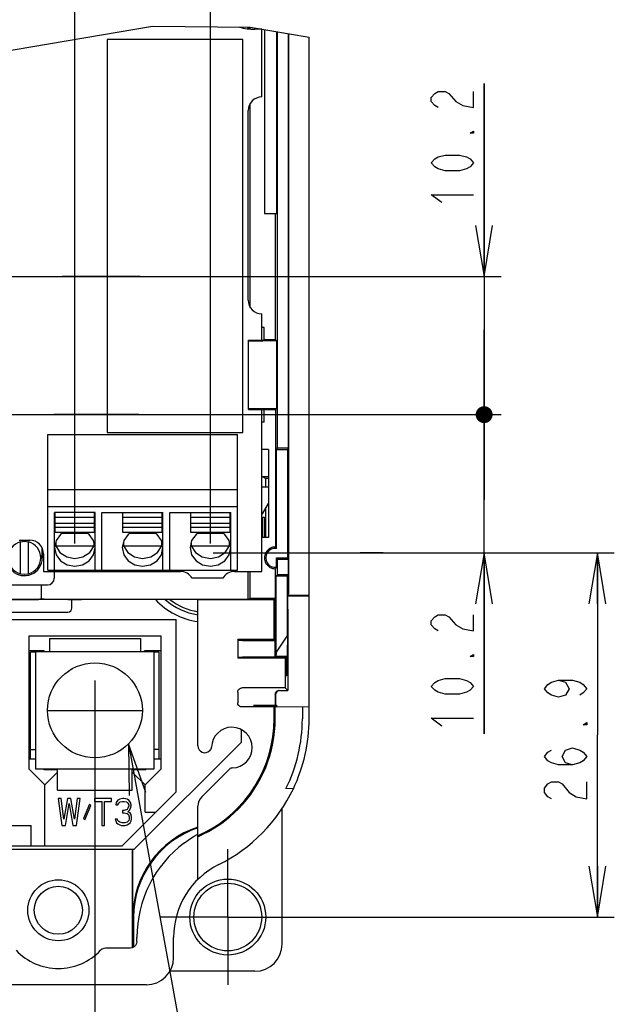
# Model space of a CAD drawing. Extents: x 36 to 410, y 13 to 287.
# Tile 12 of 16: x 262 to 297, y 59 to 117. Entities that reach past the tile are written whole.
import ezdxf

# ---------------------------------------------------------------- set-up
doc = ezdxf.new("R2010")
doc.units = 0
doc.header["$LTSCALE"] = 23.1
doc.linetypes.add('CENTER', pattern=[0.6, 0.375, -0.075, 0.075, -0.075])
doc.layers.get('0').update_dxf_attribs({"linetype": 'CONTINUOUS'})
for name, color, linetype in [('ALL_CURVE', 7, 'CONTINUOUS'), ('ALL_DIM', 7, 'CONTINUOUS'), ('ALL_NOTE', 7, 'CONTINUOUS'), ('DEFAULT_1', 7, 'CENTER')]:
    doc.layers.add(name, color=color, linetype=linetype)
doc.dimstyles.get("Standard").update_dxf_attribs({"dimtxt": 2.5, "dimasz": 2.5, "dimexe": 1.25, "dimexo": 0.625, "dimtad": 1, "dimcen": 2.5, "dimazin": 3, "dimtfac": 1, "dimtmove": 0, "dimatfit": 3})

# ---------------------------------------------------------------- blocks, each defined once
blk = doc.blocks.new('_OPEN')
at = {"color": 0, "linetype": 'BYBLOCK'}
for p, q in [((0, 0), (-1, 0.167)), ((-1, -0.167), (0, 0)), ((-1, 0), (0, 0))]:
    blk.add_line(p, q, dxfattribs=at)
blk = doc.blocks.new('*D13')
at = {"layer": 'ALL_DIM', "color": 2, "linetype": 'CONTINUOUS'}
for p, q in [((266.03, 75.955), (266.03, 42.954)), ((204.99, 47.991), (204.99, 42.954)), ((204.99, 43.954), (235.51, 43.954)), ((266.03, 43.954), (235.51, 43.954))]:
    blk.add_line(p, q, dxfattribs=at)
at = {"layer": 'ALL_DIM', "color": 2, "linetype": 'CONTINUOUS', "xscale": 3, "yscale": 3, "zscale": 3, "rotation": 180}
blk.add_blockref('_OPEN', (204.99, 43.954), dxfattribs=at)
at = {"layer": 'ALL_DIM', "color": 2, "linetype": 'CONTINUOUS', "xscale": 3, "yscale": 3, "zscale": 3}
blk.add_blockref('_OPEN', (266.03, 43.954), dxfattribs=at)
blk = doc.blocks.new('*D23')
at = {"layer": 'ALL_DIM', "color": 2, "linetype": 'CONTINUOUS'}
for p, q in [((250.87, 102.38), (250.87, 129.848)), ((258.95, 86.06), (258.95, 129.848)), ((250.87, 128.848), (245.87, 128.848)), ((245.87, 128.848), (254.91, 128.848)), ((269.925, 128.848), (254.91, 128.848)), ((258.95, 128.848), (269.925, 128.848))]:
    blk.add_line(p, q, dxfattribs=at)
at = {"layer": 'ALL_DIM', "color": 2, "linetype": 'CONTINUOUS', "xscale": 3, "yscale": 3, "zscale": 3}
blk.add_blockref('_OPEN', (250.87, 128.848), dxfattribs=at)
at = {"layer": 'ALL_DIM', "color": 2, "linetype": 'CONTINUOUS', "xscale": 3, "yscale": 3, "zscale": 3, "rotation": 180}
blk.add_blockref('_OPEN', (258.95, 128.848), dxfattribs=at)
blk = doc.blocks.new('*D24')
at = {"layer": 'ALL_DIM', "color": 2, "linetype": 'CONTINUOUS'}
for p, q in [((256.59, 126.818), (256.59, 136.335)), ((258.95, 86.06), (258.95, 136.335)), ((256.59, 135.335), (251.59, 135.335)), ((251.59, 135.335), (257.77, 135.335)), ((265.132, 135.335), (257.77, 135.335)), ((258.95, 135.335), (265.132, 135.335)), ((256.59, 94.375), (256.59, 120.742))]:
    blk.add_line(p, q, dxfattribs=at)
at = {"layer": 'ALL_DIM', "color": 2, "linetype": 'CONTINUOUS', "xscale": 3, "yscale": 3, "zscale": 3}
blk.add_blockref('_OPEN', (256.59, 135.335), dxfattribs=at)
at = {"layer": 'ALL_DIM', "color": 2, "linetype": 'CONTINUOUS', "xscale": 3, "yscale": 3, "zscale": 3, "rotation": 180}
blk.add_blockref('_OPEN', (258.95, 135.335), dxfattribs=at)
blk = doc.blocks.new('*D28')
at = {"layer": 'ALL_DIM', "color": 2, "linetype": 'CONTINUOUS'}
for p, q in [((264.846, 86.06), (264.846, 123.322)), ((272.846, 86.06), (272.846, 123.322)), ((264.846, 122.322), (268.846, 122.322)), ((272.846, 122.322), (268.846, 122.322)), ((268.846, 122.322), (286.626, 122.322))]:
    blk.add_line(p, q, dxfattribs=at)
at = {"layer": 'ALL_DIM', "color": 2, "linetype": 'CONTINUOUS', "xscale": 3, "yscale": 3, "zscale": 3, "rotation": 180}
blk.add_blockref('_OPEN', (264.846, 122.322), dxfattribs=at)
at = {"layer": 'ALL_DIM', "color": 2, "linetype": 'CONTINUOUS', "xscale": 3, "yscale": 3, "zscale": 3}
blk.add_blockref('_OPEN', (272.846, 122.322), dxfattribs=at)
blk = doc.blocks.new('*D29')
at = {"layer": 'ALL_DIM', "color": 2, "linetype": 'CONTINUOUS'}
for p, q in [((258.95, 86.06), (258.95, 123.322)), ((264.846, 86.06), (264.846, 123.322)), ((258.95, 122.322), (251.838, 122.322)), ((251.838, 122.322), (261.898, 122.322)), ((269.846, 122.322), (261.898, 122.322)), ((264.846, 122.322), (269.846, 122.322))]:
    blk.add_line(p, q, dxfattribs=at)
at = {"layer": 'ALL_DIM', "color": 2, "linetype": 'CONTINUOUS', "xscale": 3, "yscale": 3, "zscale": 3}
blk.add_blockref('_OPEN', (258.95, 122.322), dxfattribs=at)
at = {"layer": 'ALL_DIM', "color": 2, "linetype": 'CONTINUOUS', "xscale": 3, "yscale": 3, "zscale": 3, "rotation": 180}
blk.add_blockref('_OPEN', (264.846, 122.322), dxfattribs=at)
blk = doc.blocks.new('*D30')
at = {"layer": 'ALL_DIM', "color": 2, "linetype": 'CONTINUOUS'}
for p, q in [((273.002, 85.497), (296.68, 85.497)), ((295.68, 85.497), (295.68, 74.751)), ((295.68, 64.005), (295.68, 74.751)), ((274.12, 64.005), (296.68, 64.005))]:
    blk.add_line(p, q, dxfattribs=at)
at = {"layer": 'ALL_DIM', "color": 2, "linetype": 'CONTINUOUS', "xscale": 3, "yscale": 3, "zscale": 3}
for p, rotation in [((295.68, 85.497), 90), ((295.68, 64.005), 270)]:
    blk.add_blockref('_OPEN', p, dxfattribs=dict(at, rotation=rotation))
blk = doc.blocks.new('_DOT')
at = {"color": 0, "linetype": 'BYBLOCK'}
blk.add_line((-0.167, 0), (-1, 0), dxfattribs=at)
at = {"color": 0, "linetype": 'BYBLOCK', "const_width": 0.167}
blk.add_lwpolyline([(-0.083, 0, 1), (0.083, 0, 1)], format="xyb", close=True, dxfattribs=at)
blk = doc.blocks.new('*D32')
at = {"layer": 'ALL_DIM', "color": 2, "linetype": 'CONTINUOUS'}
for p, q in [((288.999, 93.657), (288.999, 98.657)), ((288.999, 98.657), (288.999, 89.577)), ((256.637, 93.657), (289.999, 93.657)), ((288.999, 74.81), (288.999, 89.577)), ((274.761, 85.497), (289.999, 85.497)), ((288.999, 85.497), (288.999, 74.81))]:
    blk.add_line(p, q, dxfattribs=at)
at = {"layer": 'ALL_DIM', "color": 2, "linetype": 'CONTINUOUS', "xscale": 3, "yscale": 3, "zscale": 3}
for name, p, rotation in [('_DOT', (288.999, 93.657), 270), ('_OPEN', (288.999, 85.497), 90)]:
    blk.add_blockref(name, p, dxfattribs=dict(at, rotation=rotation))
blk = doc.blocks.new('*D33')
at = {"layer": 'ALL_DIM', "color": 2, "linetype": 'CONTINUOUS'}
for p, q in [((288.999, 101.817), (288.999, 113.199)), ((288.999, 113.199), (288.999, 97.737)), ((250.843, 101.817), (289.999, 101.817)), ((288.999, 88.657), (288.999, 97.737)), ((269.32, 93.657), (289.999, 93.657)), ((288.999, 93.657), (288.999, 88.657))]:
    blk.add_line(p, q, dxfattribs=at)
at = {"layer": 'ALL_DIM', "color": 2, "linetype": 'CONTINUOUS', "xscale": 3, "yscale": 3, "zscale": 3}
for name, p, rotation in [('_OPEN', (288.999, 101.817), 270), ('_DOT', (288.999, 93.657), 90)]:
    blk.add_blockref(name, p, dxfattribs=dict(at, rotation=rotation))

msp = doc.modelspace()

# ---------------------------------------------------------------- linework, layer by layer
at = {"color": 7, "linetype": 'CONTINUOUS'}
for p, q in [((259.691, 114.941), (269.436, 116.577)), ((269.436, 116.577), (275.193, 116.521)), ((275.07, 116.445), (275.07, 116.522)), ((275.15, 116.437), (275.15, 116.522)), ((275.154, 116.436), (275.154, 116.522)), ((275.193, 116.521), (278.67, 115.927)), ((275.196, 116.432), (275.196, 116.521)), ((275.87, 116.405), (275.47, 116.405)), ((275.87, 112.405), (275.87, 116.405)), ((276.03, 116.378), (276.03, 105.525)), ((276.741, 116.257), (276.741, 105.525)), ((276.802, 91.689), (276.802, 116.246)), ((266.75, 115.802), (266.75, 92.602)), ((274.75, 115.802), (266.75, 115.802)), ((274.75, 92.602), (274.75, 115.802)), ((277.455, 91.689), (277.455, 116.135)), ((277.47, 83.8), (277.47, 116.132)), ((278.67, 75.705), (278.67, 115.927)), ((275.07, 100.405), (275.07, 111.605)), ((275.196, 99.988), (275.196, 112.022)), ((276.03, 105.525), (276.741, 105.525)), ((276.689, 98.079), (276.689, 105.525)), ((275.87, 98.054), (275.87, 99.605)), ((276.02, 98.805), (275.87, 98.805)), ((276.02, 98.079), (276.02, 98.805)), ((275.101, 98.054), (276.003, 98.054)), ((275.101, 93.956), (275.101, 98.054)), ((275.136, 98.019), (275.101, 98.054)), ((276.74, 98.005), (275.936, 98.005)), ((276.003, 98.054), (276.02, 98.079)), ((276.689, 98.079), (276.02, 98.079)), ((276.689, 98.079), (276.74, 98.005)), ((276.74, 98.005), (276.74, 94.005)), ((275.136, 93.991), (275.101, 93.956)), ((275.101, 93.956), (276.003, 93.956)), ((275.87, 84.405), (275.87, 93.956)), ((276.74, 94.005), (275.936, 94.005)), ((276.003, 93.956), (276.02, 93.931)), ((276.689, 93.931), (276.02, 93.931)), ((276.02, 93.205), (276.02, 93.931)), ((276.689, 93.931), (276.74, 94.005)), ((276.689, 93.931), (276.689, 85.845)), ((276.02, 93.205), (275.87, 93.205)), ((263.246, 92.485), (274.446, 92.485)), ((263.246, 84.485), (263.246, 92.485)), ((266.75, 92.602), (274.75, 92.602)), ((274.446, 84.485), (274.446, 92.485)), ((276.282, 91.605), (275.87, 91.605)), ((276.282, 91.605), (276.282, 86.405)), ((276.743, 91.605), (276.802, 91.689)), ((276.743, 91.605), (277.397, 91.605)), ((276.743, 85.762), (276.743, 91.605)), ((276.802, 91.689), (277.455, 91.689)), ((277.455, 91.689), (277.397, 91.605)), ((277.397, 91.605), (277.397, 85.205)), ((277.426, 91.205), (277.397, 91.205)), ((277.426, 85.605), (277.426, 91.205)), ((275.87, 90.005), (276.282, 90.005)), ((276.099, 89.891), (275.87, 90.005)), ((276.282, 89.891), (276.099, 89.891)), ((276.099, 89.891), (276.099, 89.376)), ((263.246, 89.232), (274.446, 89.232)), ((276.282, 89.379), (275.87, 89.372)), ((275.928, 87.805), (276.282, 88.418)), ((263.246, 88.245), (274.446, 88.245)), ((266.046, 87.877), (263.646, 87.877)), ((263.646, 84.485), (263.646, 87.877)), ((263.686, 86.694), (263.686, 87.872)), ((266.006, 86.694), (266.006, 87.872)), ((266.046, 84.485), (266.046, 87.877)), ((266.446, 87.877), (270.046, 87.877)), ((266.446, 84.485), (266.446, 87.877)), ((267.686, 86.694), (267.686, 87.872)), ((270.006, 86.694), (270.006, 87.872)), ((270.046, 84.485), (270.046, 87.877)), ((270.446, 87.877), (274.046, 87.877)), ((270.446, 84.485), (270.446, 87.877)), ((271.686, 86.694), (271.686, 87.872)), ((274.006, 86.694), (274.006, 87.872)), ((274.046, 84.485), (274.046, 87.877)), ((275.87, 87.805), (275.928, 87.805)), ((276.099, 88.101), (276.099, 86.405)), ((266.006, 87.577), (263.686, 87.577)), ((266.006, 87.239), (263.686, 87.239)), ((270.006, 87.577), (267.686, 87.577)), ((270.006, 87.239), (267.686, 87.239)), ((274.006, 87.577), (271.686, 87.577)), ((274.006, 87.239), (271.686, 87.239)), ((275.945, 87.605), (276.029, 87.605)), ((275.945, 86.405), (275.945, 87.605)), ((276.029, 87.605), (276.029, 86.405)), ((266.006, 86.988), (263.686, 86.988)), ((266.006, 86.694), (263.686, 86.694)), ((265.602, 86.648), (264.09, 86.648)), ((270.006, 86.988), (267.686, 86.988)), ((270.006, 86.694), (267.686, 86.694)), ((269.602, 86.648), (268.09, 86.648)), ((274.006, 86.988), (271.686, 86.988)), ((274.006, 86.694), (271.686, 86.694)), ((273.602, 86.648), (272.09, 86.648)), ((261.55, 86.245), (262.19, 86.245)), ((261.63, 84.27), (261.63, 86.14)), ((262.11, 84.27), (262.11, 86.14)), ((263.688, 86.005), (263.715, 85.912)), ((263.715, 86.128), (263.715, 85.912)), ((265.977, 85.912), (265.977, 86.128)), ((265.977, 85.912), (266.004, 86.005)), ((267.688, 86.005), (267.715, 85.912)), ((267.715, 86.128), (267.715, 85.912)), ((269.977, 85.912), (269.977, 86.128)), ((269.977, 85.912), (270.004, 86.005)), ((271.688, 86.005), (271.715, 85.912)), ((271.715, 86.128), (271.715, 85.912)), ((273.977, 85.912), (273.977, 86.128)), ((273.977, 85.912), (274.004, 86.005)), ((276.282, 86.405), (275.87, 86.405)), ((262.921, 85.752), (262.921, 85.205)), ((262.99, 85.445), (262.99, 84.405)), ((263.715, 85.912), (265.977, 85.912)), ((265.725, 85.528), (265.977, 85.912)), ((267.715, 85.912), (269.977, 85.912)), ((269.725, 85.528), (269.977, 85.912)), ((271.715, 85.912), (273.977, 85.912)), ((273.725, 85.528), (273.977, 85.912)), ((277.397, 85.605), (277.426, 85.605)), ((276.743, 85.205), (277.397, 85.205)), ((276.743, 85.205), (276.802, 85.121)), ((276.743, 84.648), (276.743, 85.205)), ((276.802, 85.121), (277.455, 85.121)), ((276.802, 84.197), (276.802, 85.121)), ((277.455, 85.121), (277.397, 85.205)), ((277.455, 84.197), (277.455, 85.121)), ((262.99, 84.405), (271.07, 84.405)), ((263.246, 84.485), (274.446, 84.485)), ((263.63, 84.405), (263.63, 84.005)), ((274.27, 84.405), (275.87, 84.405)), ((275.07, 82.776), (275.07, 84.405)), ((275.196, 82.805), (275.196, 84.405)), ((276.689, 82.805), (276.689, 84.565)), ((273.577, 84.005), (271.763, 84.005)), ((276.719, 84.138), (276.802, 84.197)), ((276.719, 84.138), (277.394, 84.153)), ((276.719, 79.637), (276.719, 84.138)), ((277.455, 84.197), (276.802, 84.197)), ((277.455, 84.197), (277.394, 84.153)), ((277.394, 80.65), (277.394, 84.153)), ((260.392, 83.605), (263.23, 83.605)), ((262.87, 82.773), (262.87, 83.605)), ((264.43, 82.742), (259.31, 82.742)), ((261.11, 82.756), (262.704, 82.756)), ((263.036, 82.776), (275.07, 82.776)), ((272.11, 82.751), (265.23, 82.751)), ((272.11, 74.102), (272.11, 82.751)), ((276.606, 82.723), (272.11, 82.723)), ((275.07, 82.776), (275.196, 82.805)), ((276.689, 82.805), (275.196, 82.805)), ((276.606, 82.723), (276.697, 82.814)), ((276.606, 80.405), (276.606, 82.723)), ((276.698, 82.776), (276.658, 82.775)), ((276.658, 79.337), (276.658, 82.775)), ((276.697, 82.814), (276.697, 79.376)), ((277.46, 83), (277.421, 82.972)), ((277.421, 82.972), (278.67, 82.972)), ((277.46, 83), (278.67, 83)), ((277.411, 82.172), (277.411, 77.374)), ((240.008, 81.565), (270.83, 81.565)), ((270.83, 71.405), (270.83, 81.565)), ((262.15, 80.605), (269.91, 80.605)), ((262.15, 72.725), (262.15, 80.605)), ((263.35, 80.445), (268.71, 80.445)), ((263.35, 80.445), (263.35, 79.685)), ((268.71, 80.445), (268.71, 79.685)), ((269.91, 80.605), (269.91, 72.725)), ((274.46, 80.405), (276.606, 80.405)), ((274.502, 80.345), (274.46, 80.405)), ((274.46, 80.405), (274.46, 79.285)), ((275.302, 80.331), (276.658, 80.331)), ((276.606, 80.405), (276.658, 80.331)), ((277.394, 80.65), (276.719, 79.637)), ((277.394, 80.65), (277.37, 79.498)), ((263.03, 79.725), (262.15, 79.725)), ((262.55, 79.645), (262.23, 79.645)), ((262.23, 73.325), (262.23, 79.645)), ((262.55, 79.685), (269.51, 79.685)), ((262.55, 72.725), (262.55, 79.685)), ((263.03, 79.685), (263.03, 79.725)), ((269.91, 79.725), (268.95, 79.725)), ((268.95, 79.685), (268.95, 79.725)), ((269.51, 79.685), (269.51, 72.725)), ((269.83, 79.645), (269.51, 79.645)), ((269.83, 73.325), (269.83, 79.645)), ((276.719, 79.637), (276.717, 79.498)), ((274.46, 79.285), (274.502, 79.327)), ((277.26, 79.285), (274.46, 79.285)), ((277.312, 79.337), (275.302, 79.337)), ((276.697, 79.376), (276.712, 79.39)), ((277.351, 79.376), (276.697, 79.376)), ((277.312, 79.337), (277.26, 79.285)), ((277.26, 79.285), (277.26, 77.525)), ((277.312, 79.337), (277.312, 78.234)), ((277.365, 79.39), (277.351, 79.376)), ((277.351, 78.234), (277.351, 79.376)), ((262.23, 78.892), (262.15, 78.805)), ((277.351, 78.234), (277.312, 78.234)), ((277.26, 77.525), (274.7, 77.525)), ((276.931, 77.374), (277.411, 77.374)), ((277.411, 77.374), (277.26, 77.525)), ((274.46, 77.285), (274.46, 76.645)), ((276.691, 77.134), (276.691, 76.513)), ((262.15, 76.685), (262.23, 76.685)), ((276.606, 76.405), (274.7, 76.405)), ((275.387, 76.501), (276.666, 76.501)), ((276.606, 76.405), (276.758, 76.513)), ((276.606, 75.705), (276.606, 76.405)), ((276.691, 76.513), (276.666, 76.501)), ((276.758, 76.405), (276.675, 76.405)), ((276.691, 76.513), (276.758, 76.513)), ((276.758, 76.405), (276.758, 76.513)), ((276.758, 76.405), (278.67, 76.439)), ((278.27, 76.432), (278.27, 75.705)), ((276.67, 75.705), (276.67, 76.005)), ((274.67, 74.336), (274.67, 75.058)), ((262.23, 73.885), (262.55, 73.885)), ((268.339, 68.005), (274.67, 74.336)), ((269.83, 73.885), (269.51, 73.885)), ((272.84, 73.867), (272.793, 73.819)), ((262.55, 73.325), (262.15, 73.325)), ((269.91, 73.325), (269.51, 73.325)), ((263.07, 71.805), (262.15, 72.725)), ((269.51, 72.725), (262.55, 72.725)), ((263.03, 72.685), (263.03, 72.725)), ((263.83, 72.685), (263.03, 72.685)), ((263.83, 71.485), (263.83, 72.685)), ((269.03, 72.685), (268.23, 72.685)), ((268.23, 71.485), (268.23, 72.685)), ((269.91, 72.725), (268.99, 71.805)), ((269.03, 72.685), (269.03, 72.725)), ((272.344, 71.108), (273.971, 72.735)), ((263.07, 71.805), (263.79, 72.525)), ((263.79, 72.525), (263.83, 72.525)), ((268.23, 72.525), (268.27, 72.525)), ((268.27, 72.525), (268.99, 71.805)), ((263.07, 68.205), (263.07, 71.805)), ((263.83, 71.485), (268.23, 71.485)), ((268.99, 70.205), (268.99, 71.805)), ((277.739, 71.58), (277.297, 71.588)), ((264.03, 71.005), (263.87, 71.005)), ((263.87, 71.005), (264.083, 69.405)), ((264.19, 69.78), (264.03, 71.005)), ((264.403, 71.005), (264.19, 69.78)), ((264.617, 71.005), (264.403, 71.005)), ((264.83, 69.78), (264.617, 71.005)), ((264.99, 71.005), (264.83, 69.78)), ((264.937, 69.405), (265.15, 71.005)), ((265.15, 71.005), (264.99, 71.005)), ((267.017, 71.005), (266.003, 71.005)), ((266.003, 71.005), (266.003, 70.835)), ((267.017, 70.835), (267.017, 71.005)), ((267.39, 70.903), (267.283, 70.767)), ((267.497, 70.971), (267.39, 70.903)), ((267.683, 71.005), (267.497, 70.971)), ((270.83, 71.405), (267.63, 68.205)), ((267.737, 71.005), (267.683, 71.005)), ((267.923, 70.971), (267.737, 71.005)), ((268.03, 70.903), (267.923, 70.971)), ((268.137, 70.767), (268.03, 70.903)), ((264.297, 69.405), (264.51, 70.699)), ((264.51, 70.699), (264.723, 69.405)), ((265.71, 70.665), (265.363, 69.814)), ((265.443, 69.746), (265.79, 70.597)), ((265.79, 70.597), (265.71, 70.665)), ((266.003, 70.835), (266.43, 70.835)), ((266.43, 70.835), (266.43, 69.405)), ((266.59, 70.835), (267.017, 70.835)), ((266.59, 69.405), (266.59, 70.835)), ((267.283, 70.767), (267.257, 70.631)), ((267.257, 70.631), (267.39, 70.631)), ((267.39, 70.631), (267.443, 70.733)), ((267.443, 70.733), (267.523, 70.801)), ((267.523, 70.801), (267.657, 70.835)), ((267.657, 70.835), (267.763, 70.835)), ((267.763, 70.835), (267.897, 70.801)), ((267.923, 70.358), (267.763, 70.29)), ((267.897, 70.801), (267.977, 70.733)), ((267.977, 70.426), (267.923, 70.358)), ((267.977, 70.733), (268.03, 70.631)), ((268.03, 70.563), (267.977, 70.426)), ((267.977, 70.222), (268.083, 70.324)), ((268.03, 70.631), (268.03, 70.563)), ((268.083, 70.324), (268.137, 70.426)), ((268.163, 70.631), (268.137, 70.767)), ((268.137, 70.426), (268.163, 70.563)), ((268.163, 70.563), (268.163, 70.631)), ((272.11, 66.233), (272.11, 70.542)), ((277.07, 62.405), (277.07, 70.408)), ((265.363, 69.814), (265.443, 69.746)), ((267.363, 69.78), (267.23, 69.78)), ((267.23, 69.78), (267.257, 69.678)), ((267.39, 69.712), (267.363, 69.78)), ((267.763, 70.29), (267.657, 70.29)), ((267.657, 70.29), (267.657, 70.154)), ((267.657, 70.154), (267.763, 70.154)), ((267.763, 70.154), (267.923, 70.12)), ((267.923, 70.12), (268.003, 70.052)), ((268.11, 70.154), (267.977, 70.222)), ((268.003, 70.052), (268.057, 69.916)), ((268.057, 69.78), (268.03, 69.712)), ((268.057, 69.916), (268.057, 69.78)), ((268.163, 70.052), (268.11, 70.154)), ((268.19, 69.916), (268.163, 70.052)), ((268.163, 69.678), (268.19, 69.78)), ((268.19, 69.78), (268.19, 69.916)), ((268.99, 70.205), (269.63, 70.205)), ((261.07, 69.405), (262.27, 69.405)), ((262.27, 68.205), (262.27, 69.405)), ((264.083, 69.405), (264.297, 69.405)), ((264.723, 69.405), (264.937, 69.405)), ((266.43, 69.405), (266.59, 69.405)), ((267.257, 69.678), (267.31, 69.575)), ((267.31, 69.575), (267.39, 69.507)), ((267.443, 69.643), (267.39, 69.712)), ((267.39, 69.507), (267.497, 69.439)), ((267.497, 69.609), (267.443, 69.643)), ((267.63, 69.575), (267.497, 69.609)), ((267.497, 69.439), (267.603, 69.405)), ((267.603, 69.405), (267.817, 69.405)), ((267.79, 69.575), (267.63, 69.575)), ((267.923, 69.609), (267.79, 69.575)), ((267.817, 69.405), (267.923, 69.439)), ((267.977, 69.643), (267.923, 69.609)), ((267.923, 69.439), (268.03, 69.507)), ((268.03, 69.712), (267.977, 69.643)), ((268.03, 69.507), (268.11, 69.575)), ((268.11, 69.575), (268.163, 69.678)), ((271.89, 68.783), (272.055, 68.883)), ((272.055, 68.883), (272.086, 68.901)), ((272.11, 68.751), (272.146, 68.765)), ((203.39, 68.205), (267.63, 68.205)), ((258.67, 68.005), (268.339, 68.005)), ((268.235, 68.005), (268.235, 62.193)), ((268.27, 64.005), (268.27, 68.005)), ((268.315, 64.005), (268.315, 62.234)), ((268.505, 62.57), (268.505, 62.805)), ((270.67, 61.605), (270.67, 62.805)), ((268.105, 62.17), (266.656, 62.17)), ((275.47, 60.805), (270.445, 60.805)), ((269.07, 60.005), (201.87, 60.005))]:
    msp.add_line(p, q, dxfattribs=at)
at = {"color": 2, "linetype": 'CONTINUOUS'}
for p, q in [((268.701, 101.817), (264.087, 101.817)), ((268.626, 93.657), (263.606, 93.657)), ((283.047, 85.497), (281.691, 85.497))]:
    msp.add_line(p, q, dxfattribs=at)
at = {"color": 3, "linetype": 'CONTINUOUS'}
for p, q in [((264.67, 82.245), (264.67, 82.743)), ((249.31, 82.005), (264.43, 82.005))]:
    msp.add_line(p, q, dxfattribs=at)
at = {"color": 7, "linetype": 'CONTINUOUS'}
for points in [[(275.136, 98.019), (275.167, 98.015), (275.248, 98.012), (275.375, 98.009), (275.54, 98.007), (275.731, 98.006), (275.936, 98.005)], [(275.936, 94.005), (275.731, 94.005), (275.54, 94.003), (275.375, 94.001), (275.248, 93.998), (275.167, 93.995), (275.136, 93.991)], [(264.165, 86.694), (263.998, 86.591), (263.737, 86.233), (263.646, 85.81)], [(266.046, 85.81), (265.955, 86.233), (265.695, 86.591), (265.527, 86.694)], [(268.165, 86.694), (267.998, 86.591), (267.737, 86.233), (267.646, 85.81)], [(270.046, 85.81), (269.955, 86.233), (269.695, 86.591), (269.527, 86.694)], [(272.165, 86.694), (271.998, 86.591), (271.737, 86.233), (271.646, 85.81)], [(274.046, 85.81), (273.955, 86.233), (273.695, 86.591), (273.527, 86.694)], [(262.11, 86.14), (261.87, 86.171), (261.63, 86.14)], [(262.893, 85.806), (262.888, 85.506), (262.882, 85.205)], [(263.646, 85.81), (263.737, 85.388), (263.998, 85.029), (264.387, 84.79), (264.846, 84.706), (265.305, 84.79), (265.695, 85.029), (265.955, 85.388), (266.046, 85.81)], [(263.715, 85.912), (263.967, 85.528), (264.367, 85.268), (264.846, 85.176), (265.325, 85.268), (265.725, 85.528)], [(267.646, 85.81), (267.737, 85.388), (267.998, 85.029), (268.387, 84.79), (268.846, 84.706), (269.305, 84.79), (269.695, 85.029), (269.955, 85.388), (270.046, 85.81)], [(267.715, 85.912), (267.967, 85.528), (268.367, 85.268), (268.846, 85.176), (269.325, 85.268), (269.725, 85.528)], [(271.646, 85.81), (271.737, 85.388), (271.998, 85.029), (272.387, 84.79), (272.846, 84.706), (273.305, 84.79), (273.695, 85.029), (273.955, 85.388), (274.046, 85.81)], [(271.715, 85.912), (271.967, 85.528), (272.367, 85.268), (272.846, 85.176), (273.325, 85.268), (273.725, 85.528)], [(276.689, 85.845), (276.707, 85.818), (276.725, 85.79), (276.743, 85.762)], [(261.63, 84.27), (261.87, 84.24), (262.11, 84.27)], [(276.689, 84.565), (276.707, 84.593), (276.725, 84.62), (276.743, 84.648)], [(277.46, 83), (277.463, 83.029), (277.465, 83.11), (277.467, 83.237), (277.469, 83.402), (277.47, 83.594), (277.47, 83.8)], [(262.824, 82.758), (262.771, 82.757), (262.704, 82.756)], [(262.87, 82.759), (262.858, 82.758), (262.824, 82.758)], [(263.036, 82.776), (262.969, 82.775), (262.916, 82.775), (262.882, 82.774), (262.87, 82.773)], [(264.43, 82.742), (264.554, 82.742), (264.665, 82.743), (264.754, 82.744), (264.81, 82.745), (264.85, 82.748)], [(264.85, 82.748), (264.906, 82.749), (264.995, 82.75), (265.106, 82.751), (265.23, 82.751)], [(277.411, 82.172), (277.412, 82.378), (277.413, 82.57), (277.414, 82.735), (277.416, 82.863), (277.419, 82.943), (277.421, 82.972)], [(274.502, 80.345), (274.531, 80.341), (274.612, 80.338), (274.74, 80.335), (274.905, 80.333), (275.096, 80.332), (275.302, 80.331)], [(275.302, 79.337), (275.096, 79.337), (274.905, 79.336), (274.74, 79.334), (274.612, 79.332), (274.531, 79.33), (274.502, 79.327)], [(276.712, 79.39), (276.713, 79.404), (276.715, 79.44), (276.717, 79.498)], [(277.37, 79.498), (277.368, 79.44), (277.367, 79.404), (277.365, 79.39)], [(274.46, 77.285), (274.472, 77.359), (274.506, 77.426), (274.559, 77.479), (274.626, 77.513), (274.7, 77.525)], [(276.67, 77.148), (276.679, 77.213), (276.703, 77.271), (276.742, 77.322), (276.791, 77.359), (276.847, 77.383), (276.906, 77.391)], [(276.931, 77.374), (276.857, 77.362), (276.79, 77.328), (276.737, 77.275), (276.703, 77.208), (276.691, 77.134)], [(276.67, 77.151), (276.67, 76.667), (276.669, 76.6), (276.668, 76.547), (276.667, 76.513), (276.666, 76.501)], [(274.7, 76.405), (274.626, 76.417), (274.559, 76.451), (274.506, 76.504), (274.472, 76.571), (274.46, 76.645)], [(276.67, 76.005), (276.67, 76.129), (276.671, 76.24), (276.672, 76.329), (276.673, 76.386), (276.675, 76.405)], [(272.441, 68.91), (272.728, 69.054), (273.094, 69.264), (273.517, 69.545), (273.992, 69.915), (274.51, 70.398)], [(271.31, 68.392), (271.531, 68.55), (271.729, 68.682), (271.89, 68.783)], [(272.146, 68.765), (272.256, 68.819), (272.441, 68.91)], [(268.505, 62.57), (268.485, 62.447), (268.428, 62.335), (268.34, 62.247), (268.228, 62.19), (268.105, 62.17)], [(266.656, 62.17), (266.549, 62.156), (266.45, 62.113), (266.366, 62.045)]]:
    msp.add_lwpolyline(points, dxfattribs=at)
for centre, radius in [((266.03, 76.205), 2.8), ((263.87, 64.405), 1.8), ((263.87, 64.405), 1.418), ((273.87, 64.005), 2.24), ((273.87, 64.005), 2)]:
    msp.add_circle(centre, radius, dxfattribs=at)
for centre, radius, start, end in [((275.47, 120.005), 3.6, 255.26634, 270.00004), ((275.87, 111.605), 0.8, 89.99996, 180), ((275.87, 100.405), 0.8, 180, 270.00004), ((261.87, 85.205), 0.966, 104.38727, 255.61282), ((261.87, 85.205), 0.966, 284.38727, 75.61282), ((262.19, 85.445), 0.8, 359.99996, 90.00004), ((276.67, 85.205), 0.64, 88.33718, 271.66282), ((276.67, 85.205), 0.562, 82.50229, 277.49771), ((261.87, 85.205), 1.05, 226.01421, 360), ((271.07, 83.605), 0.8, 29.99998, 90.00004), ((274.27, 83.605), 0.8, 89.99996, 150.00002), ((263.23, 84.005), 0.4, 270, 360), ((272.67, 85.605), 4.2, 222.97148, 262.31055), ((272.67, 85.605), 3.8, 228.96477, 261.48533), ((272.67, 85.605), 3.621, 232.32781, 261.06815), ((269.07, 75.705), 7.536, 296.3878, 360), ((269.07, 75.705), 7.6, 315.70794, 360), ((269.07, 75.705), 9.2, 333.41651, 360), ((269.07, 75.705), 9.6, 334.55642, 360), ((274.11, 74.005), 1.2, 271.23826, 178.76174), ((272.51, 74.102), 0.4, 180, 315), ((272.67, 74.036), 0.24, 315, 358.76174), ((274.141, 72.566), 0.24, 91.23826, 135), ((269.07, 75.705), 9.6, 296.3878, 334.55415), ((272.91, 70.542), 0.8, 135, 180), ((273.87, 64.005), 5.6, 108.38499, 180), ((273.87, 64.005), 5.555, 108.53822, 180), ((275.47, 62.805), 6.864, 116.3878, 119.3106), ((275.47, 62.805), 6.965, 126.67363, 180), ((275.47, 62.805), 4.8, 116.3878, 180), ((275.47, 62.405), 1.6, 270, 360), ((263.87, 64.405), 3.435, 223.39901, 316.60099), ((269.07, 61.605), 1.6, 270, 360)]:
    msp.add_arc(centre, radius, start, end, dxfattribs=at)
at = {"color": 3, "linetype": 'CONTINUOUS'}
msp.add_arc((264.43, 82.245), 0.24, 270, 360, dxfattribs=at)
at = {"layer": 'ALL_CURVE', "color": 40, "linetype": 'CONTINUOUS'}
for p, q in [((266.03, 77.965), (266.03, 74.445)), ((263.26, 76.205), (268.8, 76.205))]:
    msp.add_line(p, q, dxfattribs=at)
at = {"layer": 'ALL_DIM', "color": 2, "linetype": 'CONTINUOUS'}
for points in [[(286.291, 111.793), (286.082, 111.91), (285.874, 112.144), (285.874, 112.379), (286.082, 112.613), (286.291, 112.73), (286.707, 112.73), (286.916, 112.613)], [(286.916, 112.613), (287.332, 112.144), (287.749, 111.91), (288.374, 111.793), (288.374, 112.73)], [(288.374, 110.387), (288.374, 110.269), (288.166, 110.269), (288.374, 110.387)], [(288.374, 108.512), (288.166, 108.277), (287.957, 108.16), (287.541, 108.043), (286.707, 108.043), (286.291, 108.16), (286.082, 108.277), (285.874, 108.512), (286.082, 108.746), (286.291, 108.863), (286.707, 108.98), (287.541, 108.98), (287.957, 108.863), (288.166, 108.746), (288.374, 108.512)], [(286.499, 106.168), (285.874, 106.637), (288.374, 106.637)], [(286.291, 80.903), (286.082, 81.021), (285.874, 81.255), (285.874, 81.489), (286.082, 81.724), (286.291, 81.841), (286.707, 81.841), (286.916, 81.724)], [(286.916, 81.724), (287.332, 81.255), (287.749, 81.021), (288.374, 80.903), (288.374, 81.841)], [(288.374, 79.497), (288.374, 79.38), (288.166, 79.38), (288.374, 79.497)], [(288.374, 77.622), (288.166, 77.388), (287.957, 77.271), (287.541, 77.153), (286.707, 77.153), (286.291, 77.271), (286.082, 77.388), (285.874, 77.622), (286.082, 77.857), (286.291, 77.974), (286.707, 78.091), (287.541, 78.091), (287.957, 77.974), (288.166, 77.857), (288.374, 77.622)], [(293.389, 77.984), (293.805, 77.859), (294.014, 77.484), (293.805, 77.109), (293.389, 76.984), (292.972, 77.109), (292.764, 77.234), (292.555, 77.484), (292.764, 77.734), (292.972, 77.859), (293.389, 77.984), (294.222, 77.984), (294.639, 77.859), (294.847, 77.734), (295.055, 77.484), (294.847, 77.234), (294.639, 77.109)], [(286.499, 75.278), (285.874, 75.747), (288.374, 75.747)], [(295.055, 75.484), (295.055, 75.359), (294.847, 75.359), (295.055, 75.484)], [(294.222, 72.984), (293.805, 73.109), (293.597, 73.484), (293.805, 73.859), (294.222, 73.984), (294.639, 73.859), (294.847, 73.734), (295.055, 73.484), (294.847, 73.234), (294.639, 73.109), (294.222, 72.984), (293.389, 72.984), (292.972, 73.109), (292.764, 73.234), (292.555, 73.484), (292.764, 73.734), (292.972, 73.859)], [(292.972, 70.984), (292.764, 71.109), (292.555, 71.359), (292.555, 71.609), (292.764, 71.859), (292.972, 71.984), (293.389, 71.984), (293.597, 71.859), (294.014, 71.359)], [(294.014, 71.359), (294.43, 71.109), (295.055, 70.984), (295.055, 71.984)]]:
    msp.add_lwpolyline(points, dxfattribs=at)
at = {"layer": 'ALL_NOTE', "color": 2, "linetype": 'CONTINUOUS'}
msp.add_line((268.01, 74.225), (272.924, 47.106), dxfattribs=at)
msp.add_lwpolyline([(269.037, 71.363), (268.01, 74.225), (268.053, 71.184)], dxfattribs=at)
at = {"layer": 'DEFAULT_1', "color": 7, "linetype": 'CENTER'}
for q in [(273.87, 68.005), (269.87, 64.005), (277.87, 64.005), (273.87, 60.005)]:
    msp.add_line((273.87, 64.005), q, dxfattribs=at)

# ---------------------------------------------------------------- dimensions: what is measured, and where the dimension line sits
at = {"layer": 'ALL_DIM', "color": 2, "linetype": 'CONTINUOUS'}
for base, p1, p2, angle, picture, middle in [((256.59, 135.335), (258.95, 86.06), (256.59, 94.375), 180, '*D24', (263.132, 135.96)), ((295.68, 85.497), (274.12, 64.005), (273.002, 85.497), 90, '*D30', (295.055, 70.484))]:
    dim = msp.add_linear_dim(base=base, p1=p1, p2=p2, angle=angle, dimstyle='Standard', dxfattribs=at)
    dim.commit()
    dim.dimension.update_dxf_attribs({"geometry": picture, "text_midpoint": middle, "dimtype": 128})
for base, p1, p2, picture, middle in [((258.95, 128.848), (250.87, 102.38), (258.95, 86.06), '*D23', (261.925, 129.473)), ((264.846, 122.322), (258.95, 86.06), (264.846, 86.06), '*D29', (251.838, 122.947)), ((272.846, 122.322), (264.846, 86.06), (272.846, 86.06), '*D28', (274.626, 122.947)), ((266.03, 43.954), (204.99, 47.991), (266.03, 75.955), '*D13', (225.436, 44.579))]:
    dim = msp.add_linear_dim(base=base, p1=p1, p2=p2, dimstyle='Standard', dxfattribs=at)
    dim.commit()
    dim.dimension.update_dxf_attribs({"geometry": picture, "text_midpoint": middle, "dimtype": 128})
for base, p1, p2, override, picture, middle in [((288.999, 101.817), (269.32, 93.657), (250.843, 101.817), {"dimblk1": 'DOT', "dimsah": 1}, '*D33', (288.374, 105.699)), ((288.999, 93.657), (274.761, 85.497), (256.637, 93.657), {"dimblk2": 'DOT', "dimsah": 1}, '*D32', (288.374, 74.81))]:
    dim = msp.add_linear_dim(base=base, p1=p1, p2=p2, angle=90, dimstyle='Standard', override=override, dxfattribs=at)
    dim.commit()
    dim.dimension.update_dxf_attribs({"geometry": picture, "text_midpoint": middle, "dimtype": 128})

doc.saveas('drawing.dxf')
